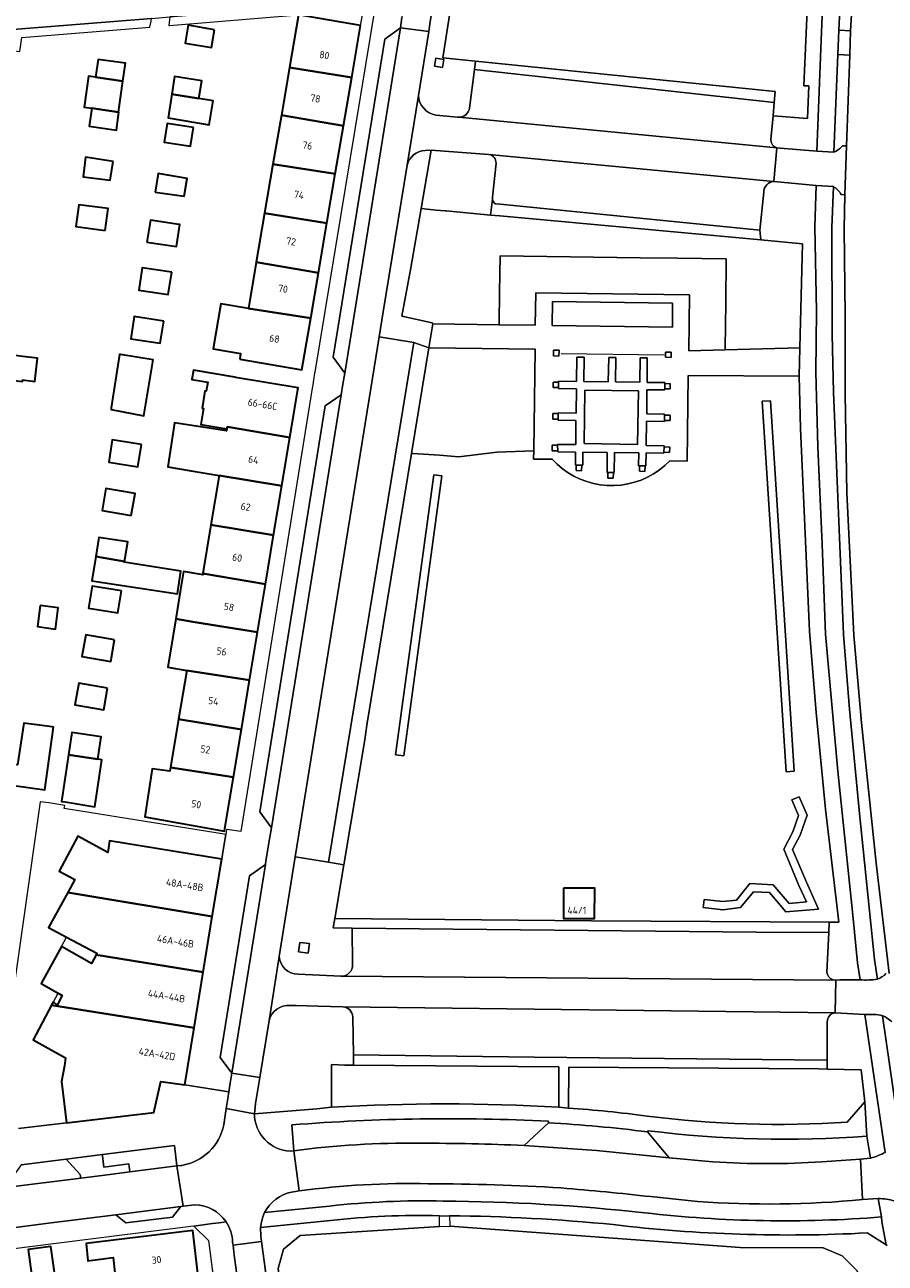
# Model space of a CAD drawing. Extents: x 151587 to 155483, y 462503 to 464608.
# Tile 81 of 236: x 152866 to 152972, y 463739 to 463892. Entities that reach past the tile are written whole.
import ezdxf
from ezdxf.enums import TextEntityAlignment as Align

# ---------------------------------------------------------------- set-up
doc = ezdxf.new("R2010")
doc.units = 0
doc.header["$LTSCALE"] = 0.5
for name, color, linetype, lineweight in [('B-RO-GR-BEPLANTING_CULTUUR_BODEMBEDEKKER-GV', 251, 'CONTINUOUS', 18), ('B-RO-GR-BEPLANTING_CULTUUR_HEESTERS-GV', 251, 'CONTINUOUS', 18), ('B-RO-GR-BEPLANTING_CULTUUR_ROOS-GV', 251, 'CONTINUOUS', 18), ('B-RO-GR-GROENVOORZIENING-GV', 251, 'CONTINUOUS', 18), ('B-RO-IE-TERREINAFSCHEIDING_KUNSTMATIG_HEKWERK-G', 251, 'IE-TERREINAFSCHEIDING-KUNSTMATIG', 18), ('B-RO-OG-BEBOUWING-GV', 6, 'CONTINUOUS', 35), ('B-RO-OG-BEBOUWING-T18', 1, 'CONTINUOUS', 18), ('B-RO-OG-TERREIN_CULTUURSCHEIDING-GV', 251, 'CONTINUOUS', 18), ('B-RO-OG-TERREIN_ONBEGROEID-GV', 251, 'CONTINUOUS', 18), ('B-RO-VH-VERHARDING_ASFALT-GV', 251, 'CONTINUOUS', 18), ('B-RO-VH-VERHARDING_BETONSTRAATSTEEN-GV', 251, 'CONTINUOUS', 18), ('B-RO-VH-VERHARDING_STRAATBAKSTEEN-GV', 251, 'CONTINUOUS', 18), ('B-RO-VH-VERHARDING_TEGEL-GV', 251, 'CONTINUOUS', 18)]:
    doc.layers.add(name, color=color, linetype=linetype, lineweight=lineweight)
doc.styles.add('NLCS-ISO-M200-T18', font='NLCS-ISO.ttf', dxfattribs={"height": 0.36})
doc.linetypes.add('IE-TERREINAFSCHEIDING-KUNSTMATIG', pattern='A,4,[82,NLCS.SHX,S=0.75,R=90,X=0,Y=0],4,-2', length=10)

msp = doc.modelspace()

# ---------------------------------------------------------------- linework, layer by layer
at = {"layer": 'B-RO-GR-BEPLANTING_CULTUUR_BODEMBEDEKKER-GV', "flags": 128}
for points in [[(152962.916, 463899.603), (152918.652, 463895.561), (152917.484, 463888.163), (152921.526, 463887.751)], [(152921.526, 463887.751), (152958.671, 463883.966), (152958.552, 463882.616), (152958.407, 463880.974), (152962.67, 463880.612), (152962.828, 463884.659), (152962.22, 463884.683)]]:
    msp.add_lwpolyline(points, dxfattribs=at)
at = {"layer": 'B-RO-GR-BEPLANTING_CULTUUR_BODEMBEDEKKER-GV'}
msp.add_lwpolyline([(152962.22, 463884.683, -0.0038852), (152962.916, 463899.603)], format="xyb", dxfattribs=at)
at = {"layer": 'B-RO-GR-BEPLANTING_CULTUUR_BODEMBEDEKKER-GV', "flags": 128}
for points in [[(152883.656, 463893.228), (152883.609, 463892.9), (152883.5, 463892.15), (152883.589, 463892.157), (152899.583, 463893.464), (152907.292, 463892.148), (152907.552, 463893.673), (152906.034, 463894.581), (152905.363, 463894.983)], [(152857.26, 463889.954), (152865.072, 463888.926), (152865.301, 463890.662), (152881.181, 463891.96), (152881.182, 463891.966), (152881.312, 463892.704), (152881.356, 463893.016), (152857.414, 463891.127)]]:
    msp.add_lwpolyline(points, close=True, dxfattribs=at)
at = {"layer": 'B-RO-GR-BEPLANTING_CULTUUR_HEESTERS-GV', "flags": 128}
msp.add_lwpolyline([(152924.44, 463855.084), (152924.444, 463855.326), (152924.51, 463859.08), (152924.588, 463863.605), (152941.942, 463863.39), (152946.573, 463863.32), (152952.587, 463863.241), (152952.53, 463857.804), (152952.473, 463852.183), (152952.471, 463851.967), (152961.711, 463852.206), (152962.064, 463865.124), (152956.886, 463865.6), (152924.547, 463868.573), (152923.393, 463868.679), (152917.876, 463869.187), (152917.77, 463869.197), (152916.663, 463869.299), (152914.788, 463869.471), (152913.508, 463862.128), (152912.393, 463856.167), (152916.169, 463855.319), (152916.22, 463855.2)], close=True, dxfattribs=at)
for points in [[(152895.01, 463741.549), (152895.167, 463740.281), (152895.358, 463738.793), (152895.53, 463737.538), (152904.697, 463666.058), (152906.106, 463666.236), (152897.066, 463738.186), (152897.723, 463740.604), (152899.81, 463742.262), (152917.043, 463743.398), (152917.063, 463744.728)], [(152918.32, 463744.724), (152918.326, 463743.422), (152954.307, 463740.794), (152964.599, 463740.736), (152966.979, 463739.775), (152968.8, 463737.931), (152969.972, 463735.612), (152972.73, 463723.028), (152980.26, 463698.323), (152987.522, 463674.433)], [(152903.538, 463744.134), (152894.894, 463743.256), (152894.93, 463742.197), (152895.01, 463741.549)], [(152972.562, 463741.044), (152972.429, 463741.126), (152970.051, 463742.598)]]:
    msp.add_lwpolyline(points, dxfattribs=at)
at = {"layer": 'B-RO-GR-BEPLANTING_CULTUUR_HEESTERS-GV'}
for points in [[(152917.063, 463744.728, 0.0343089), (152903.538, 463744.134)], [(152938.592, 463743.624, 0.0217051), (152918.32, 463744.724)], [(152970.051, 463742.598, -0.0429775), (152938.592, 463743.624)]]:
    msp.add_lwpolyline(points, format="xyb", dxfattribs=at)
at = {"layer": 'B-RO-GR-BEPLANTING_CULTUUR_ROOS-GV', "flags": 128}
msp.add_lwpolyline([(152952.471, 463851.967), (152952.473, 463852.183), (152952.53, 463857.804), (152952.587, 463863.241), (152946.573, 463863.32), (152941.942, 463863.39), (152924.588, 463863.605), (152924.51, 463859.08), (152924.444, 463855.326), (152924.44, 463855.084), (152928.94, 463855.02), (152929.01, 463859.05), (152948.04, 463858.8), (152947.97, 463851.85)], close=True, dxfattribs=at)
at = {"layer": 'B-RO-GR-GROENVOORZIENING-GV', "flags": 128}
for points in [[(152917.587, 463887.936), (152916.6, 463888.097), (152916.438, 463887.11), (152917.425, 463886.949)], [(152931.87, 463851.21), (152931.88, 463851.92), (152931.19, 463851.94), (152931.18, 463851.22)], [(152945.76, 463851.71), (152945.07, 463851.71), (152945.07, 463851.05), (152945.76, 463851.04)], [(152931.82, 463847.3), (152931.82, 463847.99), (152931.13, 463847.99), (152931.13, 463847.3)], [(152944.97, 463847.78), (152944.98, 463847.13), (152945.67, 463847.14), (152945.66, 463847.79)], [(152931.78, 463843.41), (152931.78, 463844.09), (152931.09, 463844.09), (152931.09, 463843.41)], [(152944.94, 463843.9), (152944.94, 463843.22), (152945.63, 463843.22), (152945.63, 463843.9)], [(152931.7, 463840.19), (152931.01, 463840.16), (152931.04, 463839.45), (152931.73, 463839.47)], [(152944.874, 463839.29), (152945.56, 463839.26), (152945.59, 463839.94), (152944.9, 463839.97)], [(152934.69, 463837.69), (152934.02, 463837.71), (152933.99, 463837.03), (152934.66, 463837)], [(152938.61, 463836.77), (152937.92, 463836.78), (152937.91, 463836.09), (152938.6, 463836.08)], [(152942.54, 463837.61), (152941.85, 463837.62), (152941.84, 463836.93), (152942.53, 463836.92)], [(152900.954, 463778.427), (152899.765, 463778.582), (152899.609, 463777.393), (152900.799, 463777.237)]]:
    msp.add_lwpolyline(points, close=True, dxfattribs=at)
msp.add_lwpolyline([(152923.172, 463876.175), (152916.047, 463876.694), (152914.788, 463869.471), (152916.663, 463869.299), (152917.77, 463869.197), (152917.876, 463869.187), (152923.393, 463868.679), (152923.62, 463870.645), (152923.649, 463870.896), (152924.067, 463875.08)], dxfattribs=at)
at = {"layer": 'B-RO-GR-GROENVOORZIENING-GV'}
msp.add_lwpolyline([(152924.067, 463875.08, 0.400995), (152923.172, 463876.175)], format="xyb", dxfattribs=at)
at = {"layer": 'B-RO-IE-TERREINAFSCHEIDING_KUNSTMATIG_HEKWERK-G', "flags": 128}
for points in [[(152932.155, 463851.516), (152944.915, 463851.35)], [(152917.043, 463743.398), (152899.81, 463742.262), (152897.723, 463740.604), (152897.066, 463738.186), (152906.106, 463666.236)], [(152917.043, 463743.398), (152918.326, 463743.422)], [(152972.73, 463723.028), (152969.972, 463735.612), (152968.8, 463737.931), (152966.979, 463739.775), (152964.599, 463740.736), (152954.307, 463740.794), (152918.326, 463743.422)]]:
    msp.add_lwpolyline(points, dxfattribs=at)
at = {"layer": 'B-RO-OG-BEBOUWING-GV', "flags": 128}
for points in [[(152898.468, 463886.934), (152906.19, 463885.692), (152907.292, 463892.148), (152899.583, 463893.464)], [(152889.177, 463891.621), (152885.925, 463892.182), (152885.545, 463889.98), (152888.797, 463889.419)], [(152874.452, 463885.736), (152877.83, 463885.26), (152878.143, 463887.489), (152874.764, 463887.958)], [(152906.19, 463885.692), (152898.468, 463886.934), (152897.463, 463881.047), (152905.174, 463879.74)], [(152873.964, 463881.892), (152877.292, 463881.43), (152877.83, 463885.26), (152874.452, 463885.736), (152873.583, 463885.858), (152873.044, 463882.02)], [(152887.254, 463883.09), (152887.604, 463885.297), (152884.227, 463885.827), (152883.886, 463883.665)], [(152883.886, 463883.665), (152883.417, 463880.695), (152888.531, 463879.868), (152888.998, 463882.813), (152887.254, 463883.09)], [(152877.292, 463881.43), (152873.964, 463881.892), (152873.652, 463879.67), (152877.03, 463879.194), (152877.343, 463881.423)], [(152897.463, 463881.047), (152896.429, 463874.993), (152904.152, 463873.759), (152905.174, 463879.74)], [(152886.58, 463879.498), (152883.308, 463880.013), (152882.942, 463877.705), (152886.215, 463877.188)], [(152876.614, 463875.299), (152873.191, 463875.825), (152872.908, 463873.418), (152876.263, 463872.992)], [(152903.113, 463867.671), (152904.152, 463873.759), (152896.429, 463874.993), (152895.388, 463868.895)], [(152881.843, 463871.515), (152885.402, 463871.021), (152885.795, 463873.203), (152882.183, 463873.804)], [(152875.635, 463866.777), (152875.988, 463869.473), (152872.351, 463869.949), (152871.999, 463867.253)], [(152903.113, 463867.671), (152895.388, 463868.895), (152894.356, 463862.851), (152902.062, 463861.513)], [(152880.802, 463865.334), (152884.476, 463864.796), (152884.871, 463867.494), (152884.77, 463867.509), (152881.24, 463868.029)], [(152894.356, 463862.851), (152893.374, 463857.099), (152901.104, 463855.904), (152902.062, 463861.513)], [(152883.873, 463861.592), (152880.207, 463862.151), (152879.784, 463859.379), (152883.451, 463858.821)], [(152892.303, 463850.823), (152900.012, 463849.507), (152901.104, 463855.904), (152893.374, 463857.099), (152889.973, 463857.679), (152889.018, 463852.087), (152892.42, 463851.507)], [(152882.885, 463855.542), (152879.241, 463856.105), (152878.815, 463853.348), (152882.459, 463852.785)], [(152865.397, 463848.249), (152866.901, 463848.062), (152867.257, 463850.932), (152865.754, 463851.124), (152864.484, 463851.286), (152863.4, 463851.42), (152863.376, 463851.205), (152863.051, 463848.34), (152865.375, 463848.07)], [(152876.392, 463844.78), (152876.375, 463844.57), (152880.415, 463843.799), (152881.579, 463850.745), (152877.549, 463851.4), (152877.417, 463851.421)], [(152890.728, 463842.211), (152890.77, 463842.455), (152898.513, 463841.127), (152899.533, 463847.277), (152891.787, 463848.561), (152891.699, 463848.575), (152886.591, 463849.441), (152886.374, 463848.306), (152888.347, 463847.954), (152888.158, 463846.846), (152887.996, 463846.846), (152887.644, 463844.765), (152887.833, 463844.711), (152887.482, 463842.738)], [(152898.513, 463841.127), (152890.77, 463842.455), (152890.728, 463842.211), (152890.684, 463841.947), (152884.238, 463842.955), (152883.4, 463837.495), (152886.291, 463836.981), (152889.754, 463836.419), (152897.517, 463835.124)], [(152880.132, 463840.261), (152876.514, 463840.841), (152876.071, 463838.078), (152879.689, 463837.498)], [(152896.506, 463829.024), (152897.517, 463835.124), (152889.754, 463836.419), (152888.745, 463830.314)], [(152878.87, 463831.443), (152879.347, 463834.184), (152875.72, 463834.815), (152875.244, 463832.073)], [(152887.737, 463824.266), (152895.498, 463822.948), (152896.506, 463829.024), (152888.745, 463830.314)], [(152878.009, 463825.777), (152878.428, 463828.184), (152874.86, 463828.752), (152874.464, 463826.364)], [(152878.009, 463825.777), (152874.464, 463826.364), (152873.967, 463823.374), (152884.589, 463821.767), (152885.011, 463824.56), (152877.995, 463825.698)], [(152894.514, 463817.019), (152895.498, 463822.948), (152887.737, 463824.266), (152887.713, 463824.121), (152887.508, 463824.155), (152885.322, 463824.51), (152884.967, 463822.291), (152884.386, 463818.653), (152886.736, 463818.261)], [(152877.633, 463822.144), (152874.019, 463822.724), (152873.576, 463819.967), (152877.191, 463819.387)], [(152867.576, 463820.318), (152867.235, 463817.707), (152869.49, 463817.385), (152869.795, 463820.029)], [(152893.527, 463811.064), (152894.514, 463817.019), (152886.736, 463818.261), (152884.386, 463818.653), (152883.388, 463812.66), (152885.737, 463812.268)], [(152876.795, 463816.061), (152873.219, 463816.685), (152872.749, 463813.996), (152876.325, 463813.372)], [(152884.732, 463806.24), (152892.516, 463804.969), (152893.527, 463811.064), (152885.737, 463812.268)], [(152875.934, 463810.082), (152872.358, 463810.706), (152871.888, 463808.017), (152875.464, 463807.393)], [(152869.065, 463805.263), (152865.54, 463805.753), (152864.755, 463800.591), (152862.62, 463800.862), (152862.295, 463798.456), (152864.403, 463798.24), (152864.334, 463798.01), (152864.33, 463797.996), (152868.146, 463797.469), (152869.242, 463805.239)], [(152892.516, 463804.969), (152884.732, 463806.24), (152883.735, 463800.26), (152891.53, 463799.027)], [(152874.74, 463801.27), (152875.151, 463804.035), (152871.505, 463804.577), (152871.095, 463801.82)], [(152871.095, 463801.82), (152870.238, 463796.05), (152870.683, 463795.976), (152874.368, 463795.364), (152875.234, 463801.188), (152874.74, 463801.27)], [(152883.735, 463800.26), (152883.656, 463799.787), (152881.439, 463800.075), (152880.547, 463794.129), (152890.427, 463792.376), (152890.48, 463792.694), (152891.53, 463799.027)], [(152890.077, 463788.893), (152876.181, 463791.158), (152875.949, 463789.735), (152872.262, 463791.723), (152869.92, 463787.395), (152871.852, 463786.354), (152870.983, 463784.766), (152888.91, 463781.783)], [(152870.854, 463779.244), (152874.615, 463777.228), (152874.509, 463777.034), (152887.778, 463774.886), (152888.91, 463781.783), (152870.983, 463784.766), (152868.615, 463780.445)], [(152932.434, 463785.305), (152932.422, 463781.539), (152936.292, 463781.527), (152936.304, 463785.293)], [(152868.989, 463770.789), (152886.644, 463767.98), (152887.778, 463774.886), (152874.509, 463777.034), (152873.939, 463775.985), (152870.21, 463778.067), (152867.695, 463773.473), (152869.794, 463772.304), (152870.317, 463772.013), (152869.668, 463770.797), (152869.208, 463771.202)], [(152886.644, 463767.98), (152868.989, 463770.789), (152866.721, 463766.527), (152870.721, 463764.283), (152870.585, 463763.31), (152870.226, 463761.333), (152870.841, 463756.228), (152881.661, 463757.52), (152882.543, 463761.338), (152885.487, 463760.931)], [(152877.05, 463735.764), (152877.061, 463735.673), (152887.213, 463736.865), (152886.507, 463742.878), (152873.255, 463741.278), (152873.48, 463739.146), (152876.603, 463739.533)], [(152869.745, 463734.814), (152868.907, 463740.918), (152866.092, 463740.532), (152866.93, 463734.428)]]:
    msp.add_lwpolyline(points, close=True, dxfattribs=at)
at = {"layer": 'B-RO-OG-TERREIN_CULTUURSCHEIDING-GV', "flags": 128}
for points in [[(152967.268, 463904.082), (152966.875, 463898.324), (152966.544, 463891.592), (152968.015, 463891.496), (152968.586, 463900.999)], [(152966.425, 463888.544), (152965.922, 463876.445)], [(152967.01, 463877.252), (152967.492, 463877.24), (152967.903, 463888.477), (152966.425, 463888.544)], [(152965.872, 463872.19), (152965.696, 463867.125), (152965.744, 463853.878), (152965.877, 463846.732), (152967.146, 463816.717), (152967.862, 463807.455), (152969.12, 463794.557), (152970.97, 463776.473), (152971.34, 463774.012)], [(152972.783, 463774.742), (152972.502, 463777.209), (152971.195, 463788.381), (152969.369, 463805.778), (152968.396, 463816.65), (152967.555, 463834.278), (152967.335, 463846.545), (152967.336, 463856.279), (152967.208, 463866.986), (152967.292, 463871.183), (152966.854, 463871.206)], [(152971.959, 463769.496), (152974.15, 463754.393)], [(152931.864, 463763.151), (152906.42, 463763.383), (152905.346, 463763.393), (152903.679, 463763.464), (152903.667, 463758.182)], [(152931.839, 463758.169), (152931.864, 463763.151)], [(152967.584, 463756.304), (152969.761, 463758.815), (152969.316, 463762.781), (152965.09, 463762.88), (152964.077, 463762.904), (152933.103, 463763.14), (152933.034, 463758.064)], [(152898.766, 463755.972), (152898.996, 463752.759)], [(152927.541, 463753.43), (152930.552, 463756.234)], [(152930.552, 463756.234), (152930.557, 463756.421)], [(152942.905, 463755.256), (152942.853, 463755.114), (152945.509, 463751.9)], [(152964.456, 463751.393), (152969.249, 463751.751), (152970.481, 463751.849), (152970.038, 463754.585)], [(152945.509, 463751.9), (152950.957, 463751.396)], [(152895.387, 463745.131), (152903.447, 463745.929)], [(152949.052, 463746.504), (152943.246, 463747.087)], [(152971.853, 463744.571), (152971.437, 463746.861), (152970.751, 463746.8), (152969.497, 463746.731)]]:
    msp.add_lwpolyline(points, dxfattribs=at)
at = {"layer": 'B-RO-OG-TERREIN_CULTUURSCHEIDING-GV'}
for points in [[(152965.922, 463876.445, 0.1080724), (152967.01, 463877.252)], [(152966.854, 463871.206, 0.1342827), (152965.872, 463872.19)], [(152971.34, 463774.012, 0.0844478), (152972.395, 463774.709)], [(152973.118, 463768.734, 0.0983801), (152971.959, 463769.496)], [(152903.667, 463758.182, -0.0284325), (152931.839, 463758.169)], [(152933.034, 463758.064, -0.014978), (152942.783, 463757.076)], [(152930.557, 463756.421, 0.0328081), (152898.766, 463755.972)], [(152942.783, 463757.076, 0.0470957), (152967.584, 463756.304)], [(152970.038, 463754.585, -0.0492757), (152942.905, 463755.256)], [(152898.996, 463752.759, -0.0376381), (152914.591, 463753.704)], [(152914.591, 463753.704, -0.0106549), (152927.541, 463753.43)], [(152950.957, 463751.396, 0.0322246), (152964.456, 463751.393)], [(152898.722, 463747.653, 0.2207503), (152895.387, 463745.131)], [(152899.677, 463747.789, 0.0021988), (152898.722, 463747.653)], [(152915.674, 463748.692, 0.0398622), (152899.677, 463747.789)], [(152932.145, 463748.17, 0.0137208), (152915.674, 463748.692)], [(152943.246, 463747.087, 0.0078416), (152932.145, 463748.17)], [(152903.447, 463745.929, -0.0330256), (152917.528, 463746.542)], [(152917.528, 463746.542, -0.0259647), (152942.483, 463745.084)], [(152969.497, 463746.731, -0.0425039), (152949.052, 463746.504)], [(152942.483, 463745.084, 0.0480418), (152971.853, 463744.571)]]:
    msp.add_lwpolyline(points, format="xyb", dxfattribs=at)
at = {"layer": 'B-RO-OG-TERREIN_CULTUURSCHEIDING-GV', "flags": 128}
for points in [[(152899.196, 463789.177), (152903.299, 463788.513), (152913.869, 463852.88), (152909.604, 463853.604), (152908.566, 463847.177)], [(152913.591, 463839.156), (152913.749, 463839.146), (152917.05, 463838.93), (152919.48, 463838.73), (152924.17, 463839.3), (152928.743, 463839.46), (152928.9, 463852.05), (152915.73, 463852.21)], [(152965.375, 463781.084), (152966.536, 463781.077), (152964.896, 463795.089), (152963.751, 463807.064), (152962.922, 463817.131), (152961.8, 463842.233), (152961.631, 463848.724), (152947.884, 463848.811), (152947.77, 463838.2), (152945.602, 463838.23), (152944.976, 463837.632), (152944.306, 463837.094), (152943.592, 463836.616), (152942.839, 463836.201), (152942.053, 463835.853), (152941.24, 463835.573), (152940.407, 463835.365), (152939.558, 463835.229), (152938.7, 463835.166), (152937.841, 463835.178), (152936.986, 463835.264), (152936.141, 463835.423), (152935.313, 463835.654), (152934.508, 463835.956), (152933.732, 463836.326), (152932.991, 463836.762), (152932.29, 463837.259), (152931.635, 463837.815), (152931.03, 463838.426), (152928.73, 463838.44), (152928.743, 463839.46), (152924.17, 463839.3), (152919.48, 463838.73), (152917.05, 463838.93), (152913.749, 463839.146), (152913.591, 463839.156), (152908.073, 463805.48), (152907.824, 463803.666), (152905.216, 463788.19), (152904.099, 463781.561), (152935.912, 463781.27)], [(152957.069, 463845.613), (152958.067, 463845.677), (152961.012, 463799.772), (152960.014, 463799.708)], [(152957.069, 463845.613), (152960.014, 463799.708), (152961.012, 463799.772), (152958.067, 463845.677)], [(152911.631, 463801.832), (152912.628, 463801.696), (152917.358, 463836.375), (152916.367, 463836.51)], [(152911.631, 463801.832), (152916.367, 463836.51), (152917.358, 463836.375), (152912.628, 463801.696)], [(152949.85, 463783.88), (152952.168, 463783.636), (152953.868, 463783.832), (152955.54, 463785.857), (152958.422, 463785.731), (152960.408, 463783.415), (152962.547, 463783.593), (152961.611, 463785.622), (152959.726, 463790.144), (152960.842, 463792.275), (152961.542, 463794.303), (152960.731, 463796.235), (152961.654, 463796.622), (152962.611, 463794.338), (152961.763, 463791.877), (152960.83, 463790.096), (152962.527, 463786.024), (152964.054, 463782.715), (152959.982, 463782.376), (152957.945, 463784.751), (152955.994, 463784.836), (152954.382, 463782.885), (152952.173, 463782.63), (152949.745, 463782.885)], [(152949.85, 463783.88), (152949.745, 463782.885), (152952.173, 463782.63), (152954.382, 463782.885), (152955.994, 463784.836), (152957.945, 463784.751), (152959.982, 463782.376), (152964.054, 463782.715), (152962.527, 463786.024), (152960.83, 463790.096), (152961.763, 463791.877), (152962.611, 463794.338), (152961.654, 463796.622), (152960.731, 463796.235), (152961.542, 463794.303), (152960.842, 463792.275), (152959.726, 463790.144), (152961.611, 463785.622), (152962.547, 463783.593), (152960.408, 463783.415), (152958.422, 463785.731), (152955.54, 463785.857), (152953.868, 463783.832), (152952.168, 463783.636)], [(152932.434, 463785.305), (152936.304, 463785.293), (152936.292, 463781.527), (152932.422, 463781.539)], [(152884.521, 463750.899), (152884.213, 463753.429), (152875.283, 463752.308), (152875.305, 463752.13), (152875.472, 463750.757), (152878.571, 463751.151), (152878.697, 463750.159)]]:
    msp.add_lwpolyline(points, close=True, dxfattribs=at)
at = {"layer": 'B-RO-OG-TERREIN_ONBEGROEID-GV', "flags": 128}
msp.add_lwpolyline([(152935.08, 463847), (152935.01, 463840.36), (152941.61, 463840.27), (152941.71, 463846.91)], close=True, dxfattribs=at)
at = {"layer": 'B-RO-VH-VERHARDING_ASFALT-GV', "flags": 128}
msp.add_lwpolyline([(152974.739, 463900.637), (152974.755, 463900.899), (152968.586, 463900.999), (152968.015, 463891.496), (152967.903, 463888.477), (152967.492, 463877.24), (152967.292, 463871.183), (152967.208, 463866.986), (152967.336, 463856.279), (152967.335, 463846.545), (152967.555, 463834.278), (152968.396, 463816.65), (152969.369, 463805.778), (152971.195, 463788.381), (152972.502, 463777.209), (152972.783, 463774.742)], dxfattribs=at)
at = {"layer": 'B-RO-VH-VERHARDING_BETONSTRAATSTEEN-GV', "flags": 128}
for points in [[(152912.212, 463891.88), (152910.279, 463890.447), (152903.9, 463851.067), (152905.313, 463849.077)], [(152896.228, 463792.791), (152904.881, 463846.393), (152902.914, 463845.032), (152894.802, 463794.77)], [(152891.326, 463762.369), (152895.481, 463788.242), (152893.516, 463786.819), (152889.866, 463764.319)], [(152885.009, 463745.875), (152876.935, 463744.856), (152878.206, 463743.846), (152883.967, 463744.545)]]:
    msp.add_lwpolyline(points, close=True, dxfattribs=at)
for points in [[(152958.407, 463880.974), (152958.552, 463882.616), (152921.393, 463886.707), (152920.792, 463881.926)], [(152914.449, 463883.5), (152913.039, 463874.834)], [(152915.28, 463876.68), (152916.045, 463876.694), (152916.047, 463876.694), (152923.172, 463876.175), (152958.488, 463872.847), (152958.854, 463877.005), (152919.447, 463880.787), (152919.309, 463880.794), (152916.612, 463881.038)], [(152919.447, 463880.787), (152958.854, 463877.005)], [(152958.146, 463878.021), (152958.407, 463880.974)], [(152958.488, 463872.847), (152923.172, 463876.175)], [(152958.854, 463877.005), (152958.488, 463872.847), (152958.958, 463872.769), (152963.74, 463872.35), (152965.872, 463872.19)], [(152965.922, 463876.445), (152963.814, 463876.596), (152959.282, 463876.969), (152958.854, 463877.005)], [(152966.854, 463871.206), (152967.292, 463871.183), (152967.492, 463877.24), (152967.01, 463877.252)], [(152924.067, 463875.08), (152923.649, 463870.896), (152923.62, 463870.645)], [(152924.018, 463870.061), (152924.588, 463870.004), (152956.752, 463866.793), (152957.243, 463871.518)], [(152965.315, 463779.805), (152956.355, 463779.831), (152906.257, 463780.356), (152906.289, 463775.815)], [(152965.084, 463774.901), (152965.315, 463779.805)], [(152897.204, 463776.839), (152895.94, 463768.899)], [(152898.544, 463770.745), (152899.32, 463770.784), (152902.01, 463770.695), (152905.094, 463770.593), (152966.113, 463769.862), (152966.164, 463773.918), (152966.054, 463773.919), (152966.043, 463773.92), (152904.87, 463774.38), (152904.845, 463774.38), (152899.529, 463774.635)], [(152904.87, 463774.38), (152966.043, 463773.92)], [(152969.197, 463773.939), (152966.678, 463773.928), (152966.164, 463773.918), (152966.113, 463769.862), (152969.774, 463769.663), (152970.918, 463769.648)], [(152966.113, 463769.862), (152905.094, 463770.593)], [(152906.307, 463769.359), (152906.396, 463764.637), (152928.78, 463764.347), (152965.096, 463763.999), (152965.122, 463768.731)], [(152930.552, 463756.234), (152927.541, 463753.43)], [(152927.541, 463753.43), (152936.538, 463752.819), (152945.509, 463751.9), (152942.853, 463755.114)], [(152970.481, 463751.849), (152969.249, 463751.751), (152969.497, 463746.731), (152970.751, 463746.8), (152971.437, 463746.861)]]:
    msp.add_lwpolyline(points, dxfattribs=at)
at = {"layer": 'B-RO-VH-VERHARDING_BETONSTRAATSTEEN-GV'}
for points in [[(152916.612, 463881.038, -0.3479056), (152914.449, 463883.5)], [(152920.792, 463881.926, -0.3711602), (152919.447, 463880.787)], [(152958.854, 463877.005, -0.3700715), (152958.146, 463878.021)], [(152913.039, 463874.834, -0.3300855), (152915.28, 463876.68)], [(152923.172, 463876.175, -0.400995), (152924.067, 463875.08)], [(152967.01, 463877.252, -0.1080724), (152965.922, 463876.445)], [(152957.243, 463871.518, -0.3815068), (152958.488, 463872.847)], [(152965.872, 463872.19, -0.1342827), (152966.854, 463871.206)], [(152923.62, 463870.645, 0.2810075), (152924.018, 463870.061)], [(152899.529, 463774.635, -0.3985355), (152897.204, 463776.839)], [(152906.289, 463775.815, -0.4169613), (152904.87, 463774.38)], [(152966.043, 463773.92, -0.3804102), (152965.084, 463774.901)], [(152971.34, 463774.012, -0.046191), (152969.197, 463773.939)], [(152972.395, 463774.709, -0.0844478), (152971.34, 463774.012)], [(152895.94, 463768.899, -0.3779587), (152898.544, 463770.745)], [(152905.094, 463770.593, -0.3976321), (152906.307, 463769.359)], [(152965.122, 463768.731, -0.4127321), (152966.113, 463769.862)], [(152970.918, 463769.648, -0.0595509), (152971.959, 463769.496)], [(152971.959, 463769.496, -0.0983801), (152973.118, 463768.734)], [(152942.853, 463755.114, 0.0178918), (152930.552, 463756.234)], [(152972.305, 463752.574, -0.0466412), (152970.481, 463751.849)], [(152971.437, 463746.861, -0.0651005), (152973.449, 463746.552)]]:
    msp.add_lwpolyline(points, format="xyb", dxfattribs=at)
at = {"layer": 'B-RO-VH-VERHARDING_STRAATBAKSTEEN-GV', "flags": 128}
for points in [[(152853.734, 463895.623), (152850.44, 463893.147), (152850.149, 463890.552), (152855.286, 463890.955), (152857.414, 463891.127), (152881.356, 463893.016), (152883.656, 463893.228), (152905.363, 463894.983), (152906.034, 463894.581), (152909.123, 463894.813), (152912.703, 463895.08), (152912.836, 463895.935), (152912.913, 463897.208)], [(152909.123, 463894.813), (152901.595, 463849.208), (152901.578, 463849.107), (152901.455, 463848.271), (152901.358, 463847.634), (152901.337, 463847.474), (152892.44, 463792.3), (152890.698, 463792.579), (152890.681, 463792.578), (152890.581, 463791.966), (152890.22, 463789.763), (152890.077, 463788.893), (152888.91, 463781.783), (152887.778, 463774.886), (152886.644, 463767.98), (152885.487, 463760.931), (152890.945, 463760.071), (152891.117, 463761.16), (152891.326, 463762.369), (152889.866, 463764.319), (152893.516, 463786.819), (152895.481, 463788.242), (152895.558, 463788.683), (152896.035, 463791.633), (152896.228, 463792.791), (152894.802, 463794.77), (152902.914, 463845.032), (152904.881, 463846.393), (152905.097, 463847.738), (152905.313, 463849.077), (152903.9, 463851.067), (152910.279, 463890.447), (152912.212, 463891.88), (152912.401, 463893.136)], [(152864.891, 463755.518), (152870.841, 463756.228), (152870.226, 463761.333), (152870.585, 463763.31), (152870.721, 463764.283), (152866.721, 463766.527), (152868.989, 463770.789), (152869.208, 463771.202), (152869.794, 463772.304), (152867.695, 463773.473), (152870.21, 463778.067), (152870.854, 463779.244), (152868.615, 463780.445), (152870.983, 463784.766), (152871.852, 463786.354), (152869.92, 463787.395), (152872.262, 463791.723), (152875.949, 463789.735), (152876.181, 463791.158), (152890.077, 463788.893), (152890.22, 463789.763), (152890.581, 463791.966), (152890.365, 463792.001), (152870.559, 463795.179), (152870.617, 463795.553), (152868.668, 463795.872), (152867.56, 463796.011), (152862.696, 463761.589)], [(152890.325, 463755.983), (152890.622, 463758.001), (152890.818, 463759.262), (152890.945, 463760.071), (152885.487, 463760.931), (152882.543, 463761.338), (152881.661, 463757.52), (152870.841, 463756.228), (152864.891, 463755.518)], [(152894.126, 463757.366), (152890.622, 463758.001), (152890.325, 463755.983)], [(152865.206, 463751.019), (152870.788, 463751.733), (152870.78, 463751.742), (152875.283, 463752.308), (152884.213, 463753.429), (152884.521, 463750.899), (152884.988, 463750.94), (152885.113, 463750.959)], [(152945.509, 463751.9), (152936.538, 463752.819), (152927.541, 463753.43)], [(152899.677, 463747.789), (152898.996, 463752.759), (152898.582, 463752.742)], [(152898.996, 463752.759), (152899.677, 463747.789)], [(152950.957, 463751.396), (152945.509, 463751.9)], [(152885.113, 463750.959), (152884.988, 463750.94), (152884.521, 463750.899), (152885.313, 463745.913), (152886.739, 463746.089)], [(152969.497, 463746.731), (152969.249, 463751.751), (152964.456, 463751.393)], [(152886.739, 463746.089), (152885.313, 463745.913), (152885.009, 463745.875), (152883.967, 463744.545), (152878.206, 463743.846), (152876.935, 463744.856), (152868.615, 463743.824), (152865.117, 463743.366), (152841.312, 463740.389), (152840.079, 463740.213), (152837.461, 463739.872), (152835.234, 463737.046), (152840.943, 463737.748), (152864.051, 463740.643), (152864.053, 463740.627), (152865.959, 463740.864)], [(152943.246, 463747.087), (152949.052, 463746.504)], [(152865.959, 463740.864), (152865.96, 463740.875), (152886.592, 463743.462), (152886.614, 463743.44), (152888.934, 463743.746), (152889.739, 463743.853), (152890.607, 463743.969)], [(152890.607, 463743.969), (152889.739, 463743.853), (152888.934, 463743.746), (152886.614, 463743.44), (152888.453, 463741.671), (152899.692, 463654.32), (152899.079, 463653.47), (152897.033, 463650.631), (152901.832, 463651.057), (152902.873, 463651.199), (152903.03, 463651.349), (152902.673, 463654.079), (152902.536, 463655.339), (152900.574, 463656.85), (152890.507, 463735.074), (152891.992, 463737.02), (152891.978, 463737.119), (152891.813, 463738.366), (152891.636, 463739.851), (152891.482, 463741.098)], [(152891.418, 463741.433), (152891.482, 463741.098), (152895.01, 463741.549), (152894.93, 463742.197), (152894.894, 463743.256)], [(152891.482, 463741.098), (152891.418, 463741.433)]]:
    msp.add_lwpolyline(points, dxfattribs=at)
for points in [[(152912.212, 463891.88), (152915.741, 463891.389), (152915.92, 463892.658), (152916.357, 463895.351), (152916.376, 463895.465), (152916.594, 463896.72), (152912.913, 463897.208), (152912.836, 463895.935), (152912.703, 463895.08), (152912.401, 463893.136)], [(152908.566, 463847.177), (152909.604, 463853.604), (152910.102, 463856.679), (152913.039, 463874.834), (152914.449, 463883.5), (152915.741, 463891.389), (152912.212, 463891.88), (152905.313, 463849.077), (152905.097, 463847.738), (152904.881, 463846.393), (152896.228, 463792.791), (152896.035, 463791.633), (152895.558, 463788.683), (152895.481, 463788.242), (152891.326, 463762.369), (152894.787, 463761.834), (152895.94, 463768.899), (152897.204, 463776.839), (152897.203, 463776.853), (152899.196, 463789.177)], [(152915.73, 463852.21), (152928.9, 463852.05), (152928.743, 463839.46), (152928.73, 463838.44), (152931.03, 463838.426), (152931.635, 463837.815), (152932.29, 463837.259), (152932.991, 463836.762), (152933.732, 463836.326), (152934.508, 463835.956), (152935.313, 463835.654), (152936.141, 463835.423), (152936.986, 463835.264), (152937.841, 463835.178), (152938.7, 463835.166), (152939.558, 463835.229), (152940.407, 463835.365), (152941.24, 463835.573), (152942.053, 463835.853), (152942.839, 463836.201), (152943.592, 463836.616), (152944.306, 463837.094), (152944.976, 463837.632), (152945.602, 463838.23), (152947.77, 463838.2), (152947.884, 463848.811), (152961.631, 463848.724), (152961.711, 463852.206), (152952.471, 463851.967), (152947.97, 463851.85), (152948.04, 463858.8), (152929.01, 463859.05), (152928.94, 463855.02), (152924.44, 463855.084), (152916.22, 463855.2)], [(152945.95, 463857.76), (152945.92, 463854.79), (152931.04, 463855), (152931.08, 463857.95)], [(152931.87, 463851.21), (152931.18, 463851.22), (152931.19, 463851.94), (152931.88, 463851.92)], [(152945.76, 463851.71), (152945.76, 463851.04), (152945.07, 463851.05), (152945.07, 463851.71)], [(152931.73, 463839.47), (152931.04, 463839.45), (152931.01, 463840.16), (152931.7, 463840.19), (152931.7, 463840.27), (152933.94, 463840.24), (152933.98, 463843.24), (152931.78, 463843.27), (152931.78, 463843.41), (152931.09, 463843.41), (152931.09, 463844.09), (152931.78, 463844.09), (152931.78, 463844.18), (152934, 463844.15), (152934.03, 463847.15), (152931.82, 463847.18), (152931.82, 463847.3), (152931.13, 463847.3), (152931.13, 463847.99), (152931.82, 463847.99), (152931.82, 463848.09), (152934.04, 463848.06), (152934.09, 463851.08), (152934.99, 463851.08), (152934.96, 463848.05), (152937.96, 463848.01), (152938.06, 463851.01), (152938.91, 463851.02), (152938.88, 463848.01), (152941.88, 463847.97), (152941.93, 463850.98), (152942.82, 463850.97), (152942.78, 463847.95), (152944.97, 463847.92), (152944.97, 463847.78), (152945.66, 463847.79), (152945.67, 463847.14), (152944.98, 463847.13), (152944.98, 463847.01), (152942.76, 463847.04), (152942.75, 463844.04), (152944.94, 463844.01), (152944.94, 463843.9), (152945.63, 463843.9), (152945.63, 463843.22), (152944.94, 463843.22), (152944.94, 463843.1), (152942.72, 463843.13), (152942.68, 463840.11), (152944.9, 463840.08), (152944.9, 463839.97), (152945.59, 463839.94), (152945.56, 463839.26), (152944.874, 463839.29), (152944.87, 463839.19), (152942.66, 463839.22), (152942.63, 463837.61), (152942.54, 463837.61), (152942.53, 463836.92), (152941.84, 463836.93), (152941.85, 463837.62), (152941.73, 463837.62), (152941.75, 463839.22), (152938.75, 463839.27), (152938.71, 463836.77), (152938.61, 463836.77), (152938.6, 463836.08), (152937.91, 463836.09), (152937.92, 463836.78), (152937.84, 463836.78), (152937.86, 463839.28), (152934.83, 463839.31), (152934.81, 463837.68), (152934.69, 463837.69), (152934.66, 463837), (152933.99, 463837.03), (152934.02, 463837.71), (152933.91, 463837.72), (152933.93, 463839.32), (152931.73, 463839.35)], [(152890.945, 463760.071), (152890.818, 463759.262), (152890.622, 463758.001), (152894.126, 463757.366), (152894.274, 463758.62), (152894.593, 463760.593), (152894.787, 463761.834), (152891.326, 463762.369), (152891.117, 463761.16)], [(152840.658, 463745.372), (152841.312, 463740.389), (152865.117, 463743.366), (152868.615, 463743.824), (152876.935, 463744.856), (152885.009, 463745.875), (152885.313, 463745.913), (152884.521, 463750.899), (152878.697, 463750.159), (152875.593, 463749.764), (152872.605, 463749.384), (152863.665, 463748.277), (152860.666, 463747.898)], [(152872.605, 463749.384), (152872.521, 463749.816), (152870.788, 463751.733), (152865.206, 463751.019), (152864.037, 463749.332), (152863.621, 463748.731), (152863.665, 463748.277)], [(152895.01, 463741.549), (152891.482, 463741.098), (152891.636, 463739.851), (152891.813, 463738.366), (152891.978, 463737.119), (152895.53, 463737.538), (152895.358, 463738.793), (152895.167, 463740.281)]]:
    msp.add_lwpolyline(points, close=True, dxfattribs=at)
at = {"layer": 'B-RO-VH-VERHARDING_STRAATBAKSTEEN-GV'}
for points in [[(152898.582, 463752.742, -0.4035247), (152894.126, 463757.366)], [(152890.325, 463755.983, -0.3153588), (152885.113, 463750.959)], [(152885.113, 463750.959, 0.3153588), (152890.325, 463755.983)], [(152914.591, 463753.704, 0.0376381), (152898.996, 463752.759)], [(152927.541, 463753.43, 0.0106549), (152914.591, 463753.704)], [(152964.456, 463751.393, -0.0322246), (152950.957, 463751.396)], [(152895.387, 463745.131, -0.2207503), (152898.722, 463747.653)], [(152898.722, 463747.653, -0.0021988), (152899.677, 463747.789)], [(152899.677, 463747.789, -0.0398622), (152915.674, 463748.692)], [(152915.674, 463748.692, -0.0137208), (152932.145, 463748.17)], [(152932.145, 463748.17, -0.0078416), (152943.246, 463747.087)], [(152886.739, 463746.089, -0.2435043), (152890.607, 463743.969)], [(152890.607, 463743.969, 0.2435043), (152886.739, 463746.089)], [(152949.052, 463746.504, 0.0425039), (152969.497, 463746.731)], [(152894.894, 463743.256, -0.0741927), (152895.387, 463745.131)], [(152891.418, 463741.433, 0.1414693), (152890.607, 463743.969)], [(152890.607, 463743.969, -0.1414693), (152891.418, 463741.433)]]:
    msp.add_lwpolyline(points, format="xyb", dxfattribs=at)
at = {"layer": 'B-RO-VH-VERHARDING_TEGEL-GV'}
for points in [[(152964.333, 463889.301, -0.0089398), (152965.223, 463905.409)], [(152965.223, 463905.409, 0.0089398), (152964.333, 463889.301)], [(152962.916, 463899.603, 0.0038852), (152962.22, 463884.683)], [(152914.449, 463883.5, 0.3479056), (152916.612, 463881.038)], [(152919.447, 463880.787, 0.3711602), (152920.792, 463881.926)], [(152958.146, 463878.021, 0.3700715), (152958.854, 463877.005)], [(152915.28, 463876.68, 0.3300855), (152913.039, 463874.834)], [(152958.488, 463872.847, 0.3815068), (152957.243, 463871.518)], [(152924.018, 463870.061, -0.2810075), (152923.62, 463870.645)], [(152897.204, 463776.839, 0.3985355), (152899.529, 463774.635)], [(152904.87, 463774.38, 0.4169613), (152906.289, 463775.815)], [(152965.084, 463774.901, 0.3804102), (152966.043, 463773.92)], [(152969.197, 463773.939, 0.046191), (152971.34, 463774.012)], [(152898.544, 463770.745, 0.3779587), (152895.94, 463768.899)], [(152906.307, 463769.359, 0.3976321), (152905.094, 463770.593)], [(152966.113, 463769.862, 0.4127321), (152965.122, 463768.731)], [(152971.959, 463769.496, 0.0595509), (152970.918, 463769.648)], [(152931.839, 463758.169, 0.0284325), (152903.667, 463758.182)], [(152942.783, 463757.076, 0.014978), (152933.034, 463758.064)], [(152894.126, 463757.366, 0.4035247), (152898.582, 463752.742)], [(152898.766, 463755.972, -0.0328081), (152930.557, 463756.421)], [(152967.584, 463756.304, -0.0470957), (152942.783, 463757.076)], [(152930.552, 463756.234, -0.0178918), (152942.853, 463755.114)], [(152942.905, 463755.256, 0.0492757), (152970.038, 463754.585)], [(152970.481, 463751.849, 0.0466412), (152972.305, 463752.574)], [(152917.528, 463746.542, 0.0330256), (152903.447, 463745.929)], [(152942.483, 463745.084, 0.0259647), (152917.528, 463746.542)], [(152973.449, 463746.552, 0.0651005), (152971.437, 463746.861)], [(152895.387, 463745.131, 0.0741927), (152894.894, 463743.256)], [(152903.538, 463744.134, -0.0343089), (152917.063, 463744.728)], [(152918.32, 463744.724, -0.0217051), (152938.592, 463743.624)], [(152971.853, 463744.571, -0.0480418), (152942.483, 463745.084)], [(152938.592, 463743.624, 0.0429775), (152970.051, 463742.598)]]:
    msp.add_lwpolyline(points, format="xyb", dxfattribs=at)
at = {"layer": 'B-RO-VH-VERHARDING_TEGEL-GV', "flags": 128}
for points in [[(152966.425, 463888.544), (152966.544, 463891.592), (152966.875, 463898.324), (152967.268, 463904.082)], [(152920.792, 463881.926), (152921.393, 463886.707), (152921.526, 463887.751), (152917.484, 463888.163), (152918.652, 463895.561), (152916.357, 463895.351), (152915.92, 463892.658), (152915.741, 463891.389), (152914.449, 463883.5)], [(152958.854, 463877.005), (152959.282, 463876.969), (152963.814, 463876.596), (152964.333, 463889.301)], [(152964.333, 463889.301), (152963.814, 463876.596), (152965.922, 463876.445), (152966.425, 463888.544)], [(152962.22, 463884.683), (152962.828, 463884.659), (152962.67, 463880.612), (152958.407, 463880.974)], [(152916.612, 463881.038), (152919.309, 463880.794), (152919.447, 463880.787)], [(152958.407, 463880.974), (152958.146, 463878.021)], [(152913.039, 463874.834), (152910.102, 463856.679), (152909.604, 463853.604), (152913.869, 463852.88), (152915.73, 463852.21), (152916.22, 463855.2), (152916.169, 463855.319), (152912.393, 463856.167), (152913.508, 463862.128), (152914.788, 463869.471), (152916.047, 463876.694), (152916.045, 463876.694), (152915.28, 463876.68)], [(152966.043, 463773.92), (152966.054, 463773.919), (152966.164, 463773.918), (152966.678, 463773.928), (152969.197, 463773.939), (152968.856, 463776.051), (152968.296, 463781.94), (152966.414, 463799.783), (152964.884, 463816.761), (152964.478, 463827.927), (152963.959, 463839.957), (152963.72, 463849.217), (152963.797, 463856.748), (152963.59, 463867.203), (152963.74, 463872.35), (152958.958, 463872.769), (152958.488, 463872.847)], [(152963.74, 463872.35), (152963.59, 463867.203), (152963.797, 463856.748), (152963.72, 463849.217), (152963.959, 463839.957), (152964.478, 463827.927), (152964.884, 463816.761), (152966.414, 463799.783), (152968.296, 463781.94), (152968.856, 463776.051), (152969.197, 463773.939)], [(152971.34, 463774.012), (152970.97, 463776.473), (152969.12, 463794.557), (152967.862, 463807.455), (152967.146, 463816.717), (152965.877, 463846.732), (152965.744, 463853.878), (152965.696, 463867.125), (152965.872, 463872.19), (152963.74, 463872.35)], [(152923.62, 463870.645), (152923.393, 463868.679), (152924.547, 463868.573), (152956.886, 463865.6), (152956.752, 463866.793), (152924.588, 463870.004), (152924.018, 463870.061)], [(152957.243, 463871.518), (152956.752, 463866.793), (152956.886, 463865.6), (152962.064, 463865.124), (152961.711, 463852.206), (152961.631, 463848.724), (152961.8, 463842.233), (152962.922, 463817.131), (152963.751, 463807.064), (152964.896, 463795.089), (152966.536, 463781.077), (152965.375, 463781.084), (152965.315, 463779.805), (152965.084, 463774.901)], [(152906.257, 463780.356), (152903.903, 463780.382), (152904.099, 463781.561), (152905.216, 463788.19), (152903.299, 463788.513), (152899.196, 463789.177), (152897.203, 463776.853), (152897.204, 463776.839)], [(152906.289, 463775.815), (152906.257, 463780.356)], [(152899.529, 463774.635), (152904.845, 463774.38), (152904.87, 463774.38)], [(152905.094, 463770.593), (152902.01, 463770.695), (152899.32, 463770.784), (152898.544, 463770.745)], [(152895.94, 463768.899), (152894.787, 463761.834), (152894.593, 463760.593), (152894.274, 463758.62), (152894.126, 463757.366), (152901.881, 463757.969), (152903.667, 463758.182), (152903.679, 463763.464), (152905.346, 463763.393), (152906.42, 463763.383), (152906.396, 463764.637), (152906.307, 463769.359)], [(152972.305, 463752.574), (152969.774, 463769.663), (152966.113, 463769.862)], [(152970.918, 463769.648), (152969.774, 463769.663), (152972.305, 463752.574)], [(152974.15, 463754.393), (152971.959, 463769.496)], [(152965.122, 463768.731), (152965.096, 463763.999), (152965.09, 463762.88), (152969.316, 463762.781), (152969.761, 463758.815), (152970.038, 463754.585), (152970.481, 463751.849)], [(152903.667, 463758.182), (152901.881, 463757.969), (152894.126, 463757.366)], [(152933.034, 463758.064), (152931.839, 463758.169)], [(152970.038, 463754.585), (152969.761, 463758.815), (152967.584, 463756.304)], [(152898.582, 463752.742), (152898.996, 463752.759), (152898.766, 463755.972)], [(152930.557, 463756.421), (152930.552, 463756.234)], [(152942.853, 463755.114), (152942.905, 463755.256)], [(152903.447, 463745.929), (152895.387, 463745.131)], [(152971.437, 463746.861), (152971.853, 463744.571), (152971.882, 463743.978), (152972.268, 463741.969), (152972.429, 463741.126), (152972.562, 463741.044)], [(152917.063, 463744.728), (152918.32, 463744.724)], [(152970.051, 463742.598), (152972.429, 463741.126), (152972.268, 463741.969), (152971.882, 463743.978), (152971.853, 463744.571)], [(152894.894, 463743.256), (152903.538, 463744.134)]]:
    msp.add_lwpolyline(points, dxfattribs=at)
for points in [[(152966.425, 463888.544), (152967.903, 463888.477), (152968.015, 463891.496), (152966.544, 463891.592)], [(152917.587, 463887.936), (152917.425, 463886.949), (152916.438, 463887.11), (152916.6, 463888.097)], [(152958.552, 463882.616), (152958.671, 463883.966), (152921.526, 463887.751), (152921.393, 463886.707)], [(152945.95, 463857.76), (152931.08, 463857.95), (152931.04, 463855), (152945.92, 463854.79)], [(152913.591, 463839.156), (152915.73, 463852.21), (152913.869, 463852.88), (152903.299, 463788.513), (152905.216, 463788.19), (152907.824, 463803.666), (152908.073, 463805.48)], [(152944.94, 463843.22), (152944.94, 463843.9), (152944.94, 463844.01), (152942.75, 463844.04), (152942.76, 463847.04), (152944.98, 463847.01), (152944.98, 463847.13), (152944.97, 463847.78), (152944.97, 463847.92), (152942.78, 463847.95), (152942.82, 463850.97), (152941.93, 463850.98), (152941.88, 463847.97), (152938.88, 463848.01), (152938.91, 463851.02), (152938.06, 463851.01), (152937.96, 463848.01), (152934.96, 463848.05), (152934.99, 463851.08), (152934.09, 463851.08), (152934.04, 463848.06), (152931.82, 463848.09), (152931.82, 463847.99), (152931.82, 463847.3), (152931.82, 463847.18), (152934.03, 463847.15), (152934, 463844.15), (152931.78, 463844.18), (152931.78, 463844.09), (152931.78, 463843.41), (152931.78, 463843.27), (152933.98, 463843.24), (152933.94, 463840.24), (152931.7, 463840.27), (152931.7, 463840.19), (152931.73, 463839.47), (152931.73, 463839.35), (152933.93, 463839.32), (152933.91, 463837.72), (152934.02, 463837.71), (152934.69, 463837.69), (152934.81, 463837.68), (152934.83, 463839.31), (152937.86, 463839.28), (152937.84, 463836.78), (152937.92, 463836.78), (152938.61, 463836.77), (152938.71, 463836.77), (152938.75, 463839.27), (152941.75, 463839.22), (152941.73, 463837.62), (152941.85, 463837.62), (152942.54, 463837.61), (152942.63, 463837.61), (152942.66, 463839.22), (152944.87, 463839.19), (152944.874, 463839.29), (152944.9, 463839.97), (152944.9, 463840.08), (152942.68, 463840.11), (152942.72, 463843.13), (152944.94, 463843.1)], [(152935.08, 463847), (152941.71, 463846.91), (152941.61, 463840.27), (152935.01, 463840.36)], [(152904.099, 463781.561), (152903.903, 463780.382), (152906.257, 463780.356), (152956.355, 463779.831), (152965.315, 463779.805), (152965.375, 463781.084), (152935.912, 463781.27)], [(152900.954, 463778.427), (152900.799, 463777.237), (152899.609, 463777.393), (152899.765, 463778.582)], [(152965.09, 463762.88), (152965.096, 463763.999), (152928.78, 463764.347), (152906.396, 463764.637), (152906.42, 463763.383), (152931.864, 463763.151), (152931.839, 463758.169), (152933.034, 463758.064), (152933.103, 463763.14), (152964.077, 463762.904)], [(152872.605, 463749.384), (152875.593, 463749.764), (152878.697, 463750.159), (152878.571, 463751.151), (152875.472, 463750.757), (152875.305, 463752.13), (152875.283, 463752.308), (152870.78, 463751.742), (152870.788, 463751.733), (152872.521, 463749.816)]]:
    msp.add_lwpolyline(points, close=True, dxfattribs=at)

# ---------------------------------------------------------------- texts
at = {"layer": 'B-RO-OG-BEBOUWING-T18', "style": 'NLCS-ISO-M200-T18'}
for s, rotation, p in [('80', 350.3, (152902.792, 463888.494)), ('78', 350.3, (152901.691, 463883.11)), ('76', 350.3, (152900.697, 463877.285)), ('74', 350.3, (152899.655, 463871.186)), ('72', 350.3, (152898.669, 463865.41)), ('70', 350.3, (152897.668, 463859.543)), ('68', 350.3, (152896.612, 463853.362)), ('66-66C', 350.6, (152895.14, 463845.237)), ('64', 350.6, (152894, 463838.367)), ('62', 350.6, (152893.034, 463832.536)), ('60', 350.6, (152891.989, 463826.239)), ('58', 350.6, (152890.976, 463820.134)), ('56', 350.6, (152890.061, 463814.616)), ('54', 350.6, (152889.043, 463808.473)), ('52', 350.6, (152888.049, 463802.487)), ('50', 350.6, (152886.922, 463795.692)), ('48A-48B', 350.7, (152885.501, 463785.713)), ('44/1', 359.8, (152934.09, 463782.55)), ('46A-46B', 350.7, (152884.353, 463778.713)), ('44A-44B', 350.7, (152883.239, 463771.928)), ('42A-42D', 350.7, (152882.061, 463764.753)), ('30', 7, (152881.999, 463739.258))]:
    msp.add_text(s, height=0.9, rotation=rotation, dxfattribs=at).set_placement(p, align=Align.MIDDLE)

doc.saveas('drawing.dxf')
